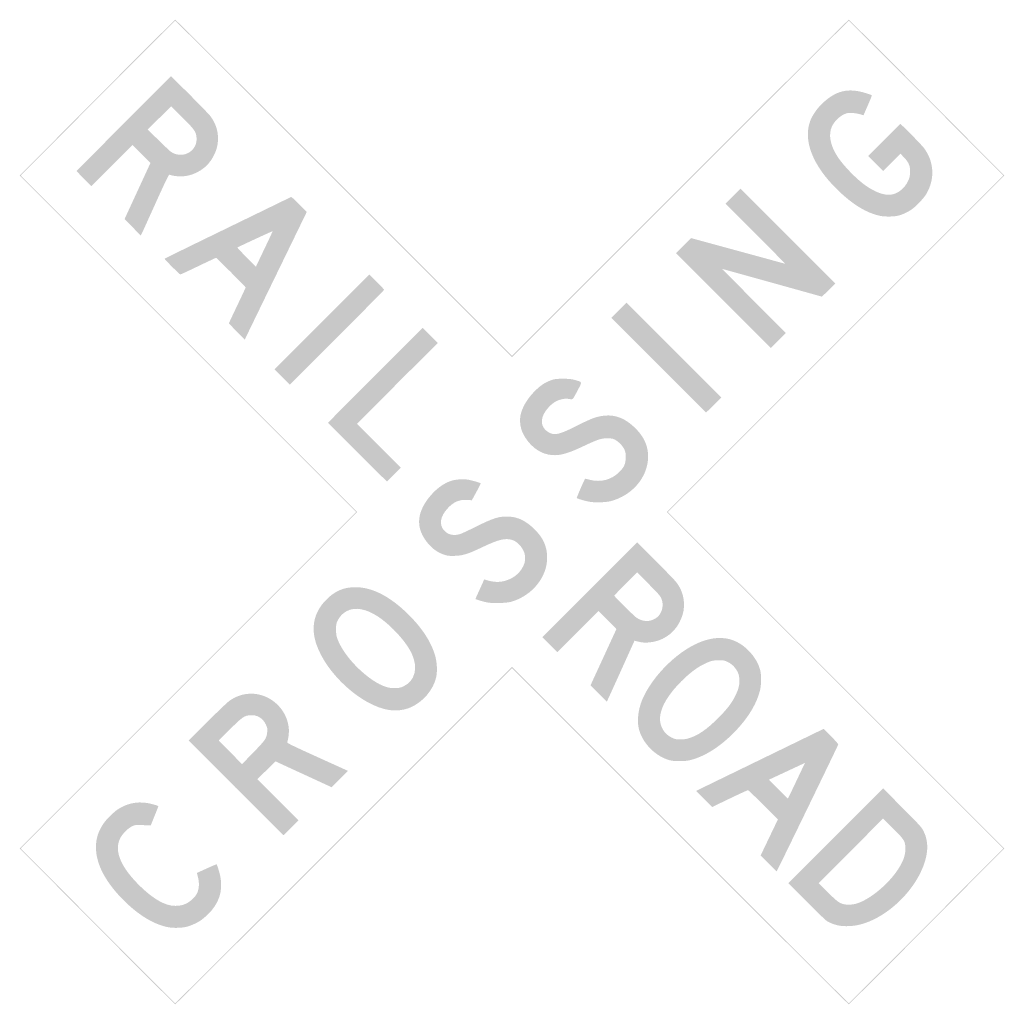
# Model space of a CAD drawing. Header units: inches. Extents: x -20.2 to 20.2, y -20.2 to 20.2.
import ezdxf

# ---------------------------------------------------------------- set-up
doc = ezdxf.new("R2010")
doc.units = ezdxf.units.IN
doc.header["$MEASUREMENT"] = 0

msp = doc.modelspace()

# ---------------------------------------------------------------- hatches: boundary and pattern name
h = msp.add_hatch(color=7)
edge = h.paths.add_edge_path()
edge.add_line((-16.989, -16.963), (-20.161, -13.774))
edge.add_line((-20.161, -13.774), (-13.274, -6.887))
edge.add_line((-13.274, -6.887), (-6.387, 0))
edge.add_line((-6.387, 0), (-13.274, 6.887))
edge.add_line((-13.274, 6.887), (-20.161, 13.774))
edge.add_line((-20.161, 13.774), (-16.989, 16.963))
edge.add_spline(control_points=[(-16.989, 16.963), (-15.244, 18.717), (-13.805, 20.153), (-13.791, 20.153), (-13.777, 20.153), (-10.668, 17.055), (-6.883, 13.27)], knot_values=[0, 0, 0, 0, 1, 1, 1, 2, 2, 2, 2], degree=3, periodic=0)
edge.add_line((-6.883, 13.27), (0, 6.387))
edge.add_line((0, 6.387), (6.883, 13.27))
edge.add_spline(control_points=[(6.883, 13.27), (10.668, 17.055), (13.777, 20.153), (13.791, 20.153), (13.805, 20.153), (15.244, 18.717), (16.989, 16.963)], knot_values=[0, 0, 0, 0, 1, 1, 1, 2, 2, 2, 2], degree=3, periodic=0)
edge.add_line((16.989, 16.963), (20.161, 13.774))
edge.add_line((20.161, 13.774), (13.274, 6.887))
edge.add_line((13.274, 6.887), (6.387, 0))
edge.add_line((6.387, 0), (13.274, -6.887))
edge.add_line((13.274, -6.887), (20.161, -13.774))
edge.add_line((20.161, -13.774), (16.989, -16.963))
edge.add_spline(control_points=[(16.989, -16.963), (15.244, -18.717), (13.805, -20.153), (13.791, -20.153), (13.777, -20.153), (10.668, -17.055), (6.883, -13.27)], knot_values=[0, 0, 0, 0, 1, 1, 1, 2, 2, 2, 2], degree=3, periodic=0)
edge.add_line((6.883, -13.27), (0, -6.387))
edge.add_line((0, -6.387), (-6.883, -13.27))
edge.add_spline(control_points=[(-6.883, -13.27), (-10.668, -17.055), (-13.777, -20.153), (-13.791, -20.153), (-13.805, -20.153), (-15.244, -18.717), (-16.989, -16.963)], knot_values=[0, 0, 0, 0, 1, 1, 1, 2, 2, 2, 2], degree=3, periodic=0)
edge = h.paths.add_edge_path(flags=0)
edge.add_line((-6.883, -13.224), (0, -6.342))
edge.add_line((0, -6.342), (6.883, -13.224))
edge.add_spline(control_points=[(6.883, -13.224), (10.668, -17.01), (13.777, -20.107), (13.791, -20.107), (13.805, -20.107), (15.234, -18.682), (16.966, -16.94)], knot_values=[0, 0, 0, 0, 1, 1, 1, 2, 2, 2, 2], degree=3, periodic=0)
edge.add_line((16.966, -16.94), (20.115, -13.774))
edge.add_line((20.115, -13.774), (13.229, -6.887))
edge.add_line((13.229, -6.887), (6.342, 0))
edge.add_line((6.342, 0), (13.229, 6.887))
edge.add_line((13.229, 6.887), (20.115, 13.774))
edge.add_line((20.115, 13.774), (16.966, 16.94))
edge.add_spline(control_points=[(16.966, 16.94), (15.234, 18.682), (13.805, 20.107), (13.791, 20.107), (13.777, 20.107), (10.668, 17.01), (6.883, 13.224)], knot_values=[0, 0, 0, 0, 1, 1, 1, 2, 2, 2, 2], degree=3, periodic=0)
edge.add_line((6.883, 13.224), (0, 6.342))
edge.add_line((0, 6.342), (-6.883, 13.224))
edge.add_spline(control_points=[(-6.883, 13.224), (-10.668, 17.01), (-13.777, 20.107), (-13.791, 20.107), (-13.805, 20.107), (-15.234, 18.682), (-16.966, 16.94)], knot_values=[0, 0, 0, 0, 1, 1, 1, 2, 2, 2, 2], degree=3, periodic=0)
edge.add_line((-16.966, 16.94), (-20.115, 13.774))
edge.add_line((-20.115, 13.774), (-13.229, 6.887))
edge.add_line((-13.229, 6.887), (-6.342, 0))
edge.add_line((-6.342, 0), (-13.229, -6.887))
edge.add_line((-13.229, -6.887), (-20.115, -13.774))
edge.add_line((-20.115, -13.774), (-16.966, -16.94))
edge.add_spline(control_points=[(-16.966, -16.94), (-15.234, -18.682), (-13.805, -20.107), (-13.791, -20.107), (-13.777, -20.107), (-10.668, -17.01), (-6.883, -13.224)], knot_values=[0, 0, 0, 0, 1, 1, 1, 2, 2, 2, 2], degree=3, periodic=0)
h = msp.add_hatch(color=7)
edge = h.paths.add_edge_path()
edge.add_line((-15.534, 11.653), (-15.867, 11.989))
edge.add_line((-15.867, 11.989), (-15.337, 13.139))
edge.add_line((-15.337, 13.139), (-14.806, 14.289))
edge.add_line((-14.806, 14.289), (-15.174, 14.659))
edge.add_line((-15.174, 14.659), (-15.541, 15.029))
edge.add_line((-15.541, 15.029), (-16.384, 14.186))
edge.add_line((-16.384, 14.186), (-17.227, 13.344))
edge.add_line((-17.227, 13.344), (-17.534, 13.651))
edge.add_line((-17.534, 13.651), (-17.841, 13.959))
edge.add_line((-17.841, 13.959), (-15.9, 15.9))
edge.add_line((-15.9, 15.9), (-13.959, 17.841))
edge.add_line((-13.959, 17.841), (-13.206, 17.09))
edge.add_spline(control_points=[(-13.206, 17.09), (-12.792, 16.676), (-12.408, 16.279), (-12.352, 16.205), (-12.143, 15.93), (-12.039, 15.625), (-12.04, 15.291), (-12.04, 15.032), (-12.087, 14.846), (-12.219, 14.577), (-12.451, 14.105), (-12.951, 13.775), (-13.488, 13.739), (-13.656, 13.728), (-13.904, 13.76), (-14.027, 13.809), (-14.054, 13.82), (-14.177, 13.568), (-14.595, 12.644), (-14.888, 11.996), (-15.144, 11.432), (-15.164, 11.391)], knot_values=[0, 0, 0, 0, 1, 1, 1, 2, 2, 2, 3, 3, 3, 4, 4, 4, 5, 5, 5, 6, 6, 6, 7, 7, 7, 7], degree=3, periodic=0)
edge.add_line((-15.164, 11.391), (-15.201, 11.318))
edge.add_line((-15.201, 11.318), (-15.534, 11.653))
edge = h.paths.add_edge_path(flags=0)
edge.add_spline(control_points=[(-13.285, 14.685), (-13.039, 14.801), (-12.897, 15.047), (-12.918, 15.319), (-12.937, 15.566), (-12.996, 15.651), (-13.503, 16.156)], knot_values=[0, 0, 0, 0, 1, 1, 1, 2, 2, 2, 2], degree=3, periodic=0)
edge.add_line((-13.503, 16.156), (-13.959, 16.611))
edge.add_line((-13.959, 16.611), (-14.438, 16.133))
edge.add_line((-14.438, 16.133), (-14.918, 15.655))
edge.add_line((-14.918, 15.655), (-14.49, 15.237))
edge.add_spline(control_points=[(-14.49, 15.237), (-14.254, 15.006), (-14.029, 14.793), (-13.989, 14.762), (-13.786, 14.608), (-13.512, 14.577), (-13.285, 14.685)], knot_values=[0, 0, 0, 0, 1, 1, 1, 2, 2, 2, 2], degree=3, periodic=0)
h = msp.add_hatch(color=7)
edge = h.paths.add_edge_path()
edge.add_spline(control_points=[(15.063, 12.125), (14.502, 12.249), (13.953, 12.586), (13.335, 13.184), (12.311, 14.177), (11.903, 15.22), (12.221, 16.031), (12.308, 16.251), (12.498, 16.524), (12.701, 16.717), (13.264, 17.255), (13.772, 17.376), (14.499, 17.144), (14.621, 17.105), (14.728, 17.069), (14.736, 17.065), (14.744, 17.06), (14.685, 16.905), (14.604, 16.72), (14.523, 16.535), (14.443, 16.352), (14.426, 16.312)], knot_values=[0, 0, 0, 0, 1, 1, 1, 2, 2, 2, 3, 3, 3, 4, 4, 4, 5, 5, 5, 6, 6, 6, 7, 7, 7, 7], degree=3, periodic=0)
edge.add_line((14.426, 16.312), (14.396, 16.241))
edge.add_line((14.396, 16.241), (14.24, 16.286))
edge.add_spline(control_points=[(14.24, 16.286), (14.15, 16.312), (14.007, 16.333), (13.901, 16.335), (13.737, 16.338), (13.703, 16.331), (13.568, 16.264), (13.385, 16.174), (13.194, 15.978), (13.104, 15.788), (12.944, 15.45), (13.033, 14.989), (13.351, 14.517), (13.591, 14.16), (14.101, 13.636), (14.46, 13.379), (14.845, 13.102), (15.232, 12.958), (15.504, 12.988), (15.792, 13.021), (16.065, 13.234), (16.219, 13.546), (16.278, 13.667), (16.292, 13.724), (16.3, 13.888), (16.312, 14.16), (16.259, 14.296), (16.059, 14.509)], knot_values=[0, 0, 0, 0, 1, 1, 1, 2, 2, 2, 3, 3, 3, 4, 4, 4, 5, 5, 5, 6, 6, 6, 7, 7, 7, 8, 8, 8, 9, 9, 9, 9], degree=3, periodic=0)
edge.add_line((16.059, 14.509), (15.909, 14.667))
edge.add_line((15.909, 14.667), (15.554, 14.313))
edge.add_line((15.554, 14.313), (15.199, 13.959))
edge.add_line((15.199, 13.959), (14.892, 14.266))
edge.add_line((14.892, 14.266), (14.585, 14.574))
edge.add_line((14.585, 14.574), (15.245, 15.234))
edge.add_line((15.245, 15.234), (15.905, 15.894))
edge.add_line((15.905, 15.894), (16.346, 15.456))
edge.add_spline(control_points=[(16.346, 15.456), (16.588, 15.215), (16.831, 14.955), (16.887, 14.877), (17.294, 14.313), (17.322, 13.614), (16.961, 13.01), (16.861, 12.843), (16.561, 12.524), (16.382, 12.397), (16.202, 12.268), (15.974, 12.165), (15.782, 12.124), (15.596, 12.085), (15.244, 12.085), (15.063, 12.125)], knot_values=[0, 0, 0, 0, 1, 1, 1, 2, 2, 2, 3, 3, 3, 4, 4, 4, 5, 5, 5, 5], degree=3, periodic=0)
h = msp.add_hatch(color=7)
edge = h.paths.add_edge_path()
edge.add_spline(control_points=[(-11.266, 7.383), (-11.445, 7.562), (-11.591, 7.717), (-11.591, 7.727), (-11.591, 7.738), (-11.437, 8.067), (-11.249, 8.46), (-11.061, 8.853), (-10.907, 9.183), (-10.907, 9.193), (-10.907, 9.215), (-12.096, 10.406), (-12.118, 10.406), (-12.126, 10.406), (-12.454, 10.253), (-12.845, 10.065), (-13.237, 9.877), (-13.568, 9.723), (-13.582, 9.723), (-13.612, 9.723), (-14.245, 10.355), (-14.23, 10.37), (-14.224, 10.376), (-13.067, 10.941), (-11.658, 11.626), (-10.25, 12.31), (-9.081, 12.879), (-9.061, 12.889), (-9.034, 12.904), (-8.953, 12.836), (-8.715, 12.597)], knot_values=[0, 0, 0, 0, 1, 1, 1, 2, 2, 2, 3, 3, 3, 4, 4, 4, 5, 5, 5, 6, 6, 6, 7, 7, 7, 8, 8, 8, 9, 9, 9, 10, 10, 10, 10], degree=3, periodic=0)
edge.add_line((-8.715, 12.597), (-8.404, 12.285))
edge.add_line((-8.404, 12.285), (-9.622, 9.78))
edge.add_spline(control_points=[(-9.622, 9.78), (-10.293, 8.403), (-10.863, 7.226), (-10.891, 7.166)], knot_values=[0, 0, 0, 0, 1, 1, 1, 1], degree=3, periodic=0)
edge.add_line((-10.891, 7.166), (-10.942, 7.057))
edge.add_line((-10.942, 7.057), (-11.266, 7.383))
edge = h.paths.add_edge_path(flags=0)
edge.add_spline(control_points=[(-10.107, 10.839), (-9.936, 11.196), (-9.799, 11.491), (-9.803, 11.495), (-9.81, 11.503), (-11.226, 10.847), (-11.246, 10.827), (-11.253, 10.82), (-11.085, 10.641), (-10.872, 10.428)], knot_values=[0, 0, 0, 0, 1, 1, 1, 2, 2, 2, 3, 3, 3, 3], degree=3, periodic=0)
edge.add_line((-10.872, 10.428), (-10.486, 10.041))
edge.add_line((-10.486, 10.041), (-10.452, 10.116))
edge.add_spline(control_points=[(-10.452, 10.116), (-10.433, 10.157), (-10.278, 10.482), (-10.107, 10.839)], knot_values=[0, 0, 0, 0, 1, 1, 1, 1], degree=3, periodic=0)
h = msp.add_hatch(color=7)
edge = h.paths.add_edge_path()
edge.add_line((8.659, 8.659), (6.717, 10.6))
edge.add_line((6.717, 10.6), (7.024, 10.907))
edge.add_line((7.024, 10.907), (7.331, 11.213))
edge.add_line((7.331, 11.213), (9.239, 10.693))
edge.add_spline(control_points=[(9.239, 10.693), (10.288, 10.407), (11.162, 10.168), (11.181, 10.161), (11.199, 10.155), (10.659, 10.707), (9.979, 11.389)], knot_values=[0, 0, 0, 0, 1, 1, 1, 2, 2, 2, 2], degree=3, periodic=0)
edge.add_line((9.979, 11.389), (8.744, 12.627))
edge.add_line((8.744, 12.627), (9.052, 12.934))
edge.add_line((9.052, 12.934), (9.359, 13.241))
edge.add_line((9.359, 13.241), (11.3, 11.3))
edge.add_line((11.3, 11.3), (13.241, 9.359))
edge.add_line((13.241, 9.359), (12.968, 9.087))
edge.add_line((12.968, 9.087), (12.695, 8.815))
edge.add_line((12.695, 8.815), (10.657, 9.383))
edge.add_spline(control_points=[(10.657, 9.383), (9.536, 9.695), (8.614, 9.95), (8.608, 9.951), (8.601, 9.951), (9.185, 9.362), (9.905, 8.642)], knot_values=[0, 0, 0, 0, 1, 1, 1, 2, 2, 2, 2], degree=3, periodic=0)
edge.add_line((9.905, 8.642), (11.215, 7.332))
edge.add_line((11.215, 7.332), (10.907, 7.025))
edge.add_line((10.907, 7.025), (10.6, 6.718))
edge.add_line((10.6, 6.718), (8.659, 8.659))
h = msp.add_hatch(color=7)
edge = h.paths.add_edge_path()
edge.add_line((-9.41, 5.528), (-9.723, 5.841))
edge.add_line((-9.723, 5.841), (-7.782, 7.782))
edge.add_line((-7.782, 7.782), (-5.84, 9.724))
edge.add_line((-5.84, 9.724), (-5.539, 9.421))
edge.add_spline(control_points=[(-5.539, 9.421), (-5.373, 9.255), (-5.237, 9.109), (-5.237, 9.097), (-5.237, 9.084), (-6.106, 8.206), (-7.167, 7.144)], knot_values=[0, 0, 0, 0, 1, 1, 1, 2, 2, 2, 2], degree=3, periodic=0)
edge.add_line((-7.167, 7.144), (-9.097, 5.214))
edge.add_line((-9.097, 5.214), (-9.41, 5.528))
h = msp.add_hatch(color=7)
edge = h.paths.add_edge_path()
edge.add_line((6, 6.012), (4.065, 7.947))
edge.add_line((4.065, 7.947), (4.375, 8.258))
edge.add_line((4.375, 8.258), (4.686, 8.568))
edge.add_line((4.686, 8.568), (6.63, 6.631))
edge.add_line((6.63, 6.631), (8.573, 4.693))
edge.add_line((8.573, 4.693), (8.266, 4.385))
edge.add_spline(control_points=[(8.266, 4.385), (8.097, 4.215), (7.954, 4.076), (7.947, 4.076), (7.941, 4.076), (7.065, 4.947), (6, 6.012)], knot_values=[0, 0, 0, 0, 1, 1, 1, 2, 2, 2, 2], degree=3, periodic=0)
h = msp.add_hatch(color=7)
edge = h.paths.add_edge_path()
edge.add_line((-6.336, 2.454), (-7.537, 3.655))
edge.add_line((-7.537, 3.655), (-5.596, 5.596))
edge.add_line((-5.596, 5.596), (-3.654, 7.538))
edge.add_line((-3.654, 7.538), (-3.347, 7.23))
edge.add_line((-3.347, 7.23), (-3.04, 6.922))
edge.add_line((-3.04, 6.922), (-4.697, 5.266))
edge.add_line((-4.697, 5.266), (-6.353, 3.609))
edge.add_line((-6.353, 3.609), (-5.454, 2.71))
edge.add_line((-5.454, 2.71), (-4.554, 1.811))
edge.add_line((-4.554, 1.811), (-4.833, 1.532))
edge.add_spline(control_points=[(-4.833, 1.532), (-4.986, 1.378), (-5.117, 1.252), (-5.123, 1.252), (-5.13, 1.252), (-5.676, 1.793), (-6.336, 2.454)], knot_values=[0, 0, 0, 0, 1, 1, 1, 2, 2, 2, 2], degree=3, periodic=0)
h = msp.add_hatch(color=7)
edge = h.paths.add_edge_path()
edge.add_spline(control_points=[(3.173, 0.419), (2.97, 0.458), (2.666, 0.547), (2.651, 0.573), (2.642, 0.587), (2.965, 1.332), (2.993, 1.361), (2.996, 1.364), (3.078, 1.346), (3.176, 1.321), (3.638, 1.203), (4.067, 1.313), (4.39, 1.632), (4.594, 1.834), (4.657, 1.977), (4.657, 2.243), (4.657, 2.421), (4.648, 2.465), (4.594, 2.576), (4.523, 2.72), (4.36, 2.884), (4.21, 2.963), (4.128, 3.006), (4.074, 3.016), (3.905, 3.016), (3.648, 3.017), (3.531, 2.979), (2.949, 2.705), (2.286, 2.392), (1.978, 2.304), (1.641, 2.33), (1.205, 2.365), (0.828, 2.611), (0.543, 3.048), (0.34, 3.359), (0.277, 3.736), (0.374, 4.065), (0.467, 4.38), (0.699, 4.733), (0.999, 5.013), (1.207, 5.208), (1.365, 5.308), (1.598, 5.392), (1.748, 5.447), (1.796, 5.453), (2.084, 5.453), (2.351, 5.454), (2.433, 5.445), (2.589, 5.4), (2.885, 5.316), (2.879, 5.339), (2.692, 4.985), (2.475, 4.575), (2.497, 4.598), (2.347, 4.626), (2.186, 4.656), (1.991, 4.622), (1.807, 4.532), (1.628, 4.444), (1.398, 4.204), (1.298, 4), (1.138, 3.675), (1.239, 3.377), (1.56, 3.23), (1.777, 3.131), (1.993, 3.192), (2.691, 3.548), (2.958, 3.684), (3.263, 3.822), (3.369, 3.856), (4.056, 4.074), (4.585, 3.924), (5.119, 3.36), (5.446, 3.014), (5.596, 2.625), (5.572, 2.186), (5.528, 1.391), (4.915, 0.685), (4.065, 0.45), (3.855, 0.393), (3.396, 0.377), (3.173, 0.419)], knot_values=[0, 0, 0, 0, 1, 1, 1, 2, 2, 2, 3, 3, 3, 4, 4, 4, 5, 5, 5, 6, 6, 6, 7, 7, 7, 8, 8, 8, 9, 9, 9, 10, 10, 10, 11, 11, 11, 12, 12, 12, 13, 13, 13, 14, 14, 14, 15, 15, 15, 16, 16, 16, 17, 17, 17, 18, 18, 18, 19, 19, 19, 20, 20, 20, 21, 21, 21, 22, 22, 22, 23, 23, 23, 24, 24, 24, 25, 25, 25, 26, 26, 26, 27, 27, 27, 27], degree=3, periodic=0)
h = msp.add_hatch(color=7)
edge = h.paths.add_edge_path()
edge.add_spline(control_points=[(-1.033, -3.7), (-1.161, -3.674), (-1.475, -3.582), (-1.497, -3.564), (-1.5, -3.562), (-1.43, -3.402), (-1.341, -3.209), (-1.252, -3.016), (-1.171, -2.836), (-1.161, -2.809)], knot_values=[0, 0, 0, 0, 1, 1, 1, 2, 2, 2, 3, 3, 3, 3], degree=3, periodic=0)
edge.add_line((-1.161, -2.809), (-1.142, -2.761))
edge.add_line((-1.142, -2.761), (-0.992, -2.802))
edge.add_spline(control_points=[(-0.992, -2.802), (-0.757, -2.867), (-0.56, -2.878), (-0.364, -2.837), (0, -2.76), (0.299, -2.541), (0.448, -2.24), (0.523, -2.087), (0.532, -2.051), (0.532, -1.891), (0.532, -1.736), (0.522, -1.693), (0.459, -1.564), (0.367, -1.376), (0.184, -1.203), (0.02, -1.149), (-0.264, -1.055), (-0.541, -1.119), (-1.205, -1.436), (-1.802, -1.72), (-1.994, -1.781), (-2.325, -1.794), (-2.53, -1.802), (-2.618, -1.796), (-2.722, -1.766), (-3.021, -1.679), (-3.261, -1.513), (-3.474, -1.245), (-3.926, -0.677), (-3.914, -0.088), (-3.437, 0.545), (-3.156, 0.917), (-2.805, 1.183), (-2.46, 1.285), (-2.282, 1.337), (-1.998, 1.353), (-1.8, 1.323), (-1.658, 1.3), (-1.305, 1.199), (-1.279, 1.173), (-1.275, 1.169), (-1.355, 1.011), (-1.457, 0.823)], knot_values=[0, 0, 0, 0, 1, 1, 1, 2, 2, 2, 3, 3, 3, 4, 4, 4, 5, 5, 5, 6, 6, 6, 7, 7, 7, 8, 8, 8, 9, 9, 9, 10, 10, 10, 11, 11, 11, 12, 12, 12, 13, 13, 13, 14, 14, 14, 14], degree=3, periodic=0)
edge.add_line((-1.457, 0.823), (-1.643, 0.481))
edge.add_line((-1.643, 0.481), (-1.84, 0.494))
edge.add_spline(control_points=[(-1.84, 0.494), (-2.167, 0.514), (-2.398, 0.412), (-2.646, 0.138), (-2.938, -0.184), (-2.991, -0.51), (-2.79, -0.745), (-2.63, -0.932), (-2.386, -0.988), (-2.118, -0.9), (-2.049, -0.877), (-1.761, -0.743), (-1.477, -0.601), (-0.758, -0.241), (-0.507, -0.165), (-0.116, -0.188), (0.25, -0.21), (0.559, -0.359), (0.884, -0.67), (1.275, -1.043), (1.438, -1.395), (1.439, -1.869), (1.441, -2.663), (0.836, -3.412), (-0.014, -3.67), (-0.22, -3.732), (-0.797, -3.749), (-1.033, -3.7)], knot_values=[0, 0, 0, 0, 1, 1, 1, 2, 2, 2, 3, 3, 3, 4, 4, 4, 5, 5, 5, 6, 6, 6, 7, 7, 7, 8, 8, 8, 9, 9, 9, 9], degree=3, periodic=0)
h = msp.add_hatch(color=7)
edge = h.paths.add_edge_path()
edge.add_line((3.549, -7.429), (3.216, -7.093))
edge.add_line((3.216, -7.093), (3.746, -5.943))
edge.add_line((3.746, -5.943), (4.276, -4.793))
edge.add_line((4.276, -4.793), (3.909, -4.423))
edge.add_line((3.909, -4.423), (3.541, -4.053))
edge.add_line((3.541, -4.053), (2.698, -4.896))
edge.add_line((2.698, -4.896), (1.855, -5.739))
edge.add_line((1.855, -5.739), (1.548, -5.431))
edge.add_line((1.548, -5.431), (1.241, -5.123))
edge.add_line((1.241, -5.123), (3.182, -3.182))
edge.add_line((3.182, -3.182), (5.123, -1.241))
edge.add_line((5.123, -1.241), (5.876, -1.993))
edge.add_spline(control_points=[(5.876, -1.993), (6.29, -2.406), (6.675, -2.804), (6.73, -2.877), (6.939, -3.152), (7.043, -3.457), (7.043, -3.791), (7.043, -4.05), (6.997, -4.234), (6.862, -4.507), (6.624, -4.993), (6.128, -5.313), (5.568, -5.343), (5.414, -5.351), (5.32, -5.343), (5.19, -5.311)], knot_values=[0, 0, 0, 0, 1, 1, 1, 2, 2, 2, 3, 3, 3, 4, 4, 4, 5, 5, 5, 5], degree=3, periodic=0)
edge.add_line((5.19, -5.311), (5.017, -5.268))
edge.add_line((5.017, -5.268), (4.486, -6.443))
edge.add_spline(control_points=[(4.486, -6.443), (4.194, -7.088), (3.938, -7.65), (3.918, -7.691)], knot_values=[0, 0, 0, 0, 1, 1, 1, 1], degree=3, periodic=0)
edge.add_line((3.918, -7.691), (3.882, -7.765))
edge.add_line((3.882, -7.765), (3.549, -7.429))
edge = h.paths.add_edge_path(flags=0)
edge.add_spline(control_points=[(5.784, -4.405), (5.941, -4.331), (6.023, -4.255), (6.097, -4.11), (6.181, -3.946), (6.191, -3.742), (6.125, -3.564), (6.078, -3.44), (6.029, -3.382), (5.599, -2.949)], knot_values=[0, 0, 0, 0, 1, 1, 1, 2, 2, 2, 3, 3, 3, 3], degree=3, periodic=0)
edge.add_line((5.599, -2.949), (5.125, -2.471))
edge.add_line((5.125, -2.471), (4.657, -2.937))
edge.add_spline(control_points=[(4.657, -2.937), (4.4, -3.194), (4.19, -3.415), (4.19, -3.428), (4.19, -3.459), (4.994, -4.253), (5.097, -4.325), (5.309, -4.473), (5.572, -4.503), (5.784, -4.405)], knot_values=[0, 0, 0, 0, 1, 1, 1, 2, 2, 2, 3, 3, 3, 3], degree=3, periodic=0)
h = msp.add_hatch(color=7)
edge = h.paths.add_edge_path()
edge.add_spline(control_points=[(-5.021, -8.107), (-6.157, -7.939), (-7.603, -6.631), (-8.016, -5.4), (-8.237, -4.738), (-8.116, -4.138), (-7.661, -3.647), (-7.275, -3.23), (-6.871, -3.057), (-6.334, -3.08), (-5.677, -3.108), (-4.993, -3.467), (-4.284, -4.154), (-3.706, -4.715), (-3.322, -5.294), (-3.152, -5.864), (-3.071, -6.135), (-3.051, -6.523), (-3.106, -6.768), (-3.221, -7.283), (-3.654, -7.788), (-4.167, -8.004), (-4.421, -8.111), (-4.736, -8.149), (-5.021, -8.107)], knot_values=[0, 0, 0, 0, 1, 1, 1, 2, 2, 2, 3, 3, 3, 4, 4, 4, 5, 5, 5, 6, 6, 6, 7, 7, 7, 8, 8, 8, 8], degree=3, periodic=0)
edge = h.paths.add_edge_path(flags=0)
edge.add_spline(control_points=[(-4.459, -7.145), (-3.969, -6.92), (-3.83, -6.383), (-4.109, -5.791), (-4.337, -5.308), (-4.936, -4.651), (-5.484, -4.283), (-5.962, -3.962), (-6.429, -3.877), (-6.757, -4.052), (-6.93, -4.144), (-7.065, -4.286), (-7.147, -4.459), (-7.2, -4.573), (-7.207, -4.615), (-7.205, -4.816), (-7.204, -5.007), (-7.194, -5.071), (-7.14, -5.215), (-6.935, -5.765), (-6.329, -6.466), (-5.693, -6.89), (-5.338, -7.126), (-5.062, -7.222), (-4.771, -7.211), (-4.633, -7.206), (-4.557, -7.19), (-4.459, -7.145)], knot_values=[0, 0, 0, 0, 1, 1, 1, 2, 2, 2, 3, 3, 3, 4, 4, 4, 5, 5, 5, 6, 6, 6, 7, 7, 7, 8, 8, 8, 9, 9, 9, 9], degree=3, periodic=0)
h = msp.add_hatch(color=7)
edge = h.paths.add_edge_path()
edge.add_spline(control_points=[(6.467, -10.165), (5.887, -10.01), (5.36, -9.485), (5.201, -8.904), (5.112, -8.577), (5.162, -8.097), (5.328, -7.697), (5.627, -6.974), (6.322, -6.164), (7.07, -5.666), (7.781, -5.193), (8.452, -5.047), (9.026, -5.24), (9.542, -5.414), (10.028, -5.941), (10.166, -6.478), (10.21, -6.648), (10.212, -7.042), (10.169, -7.241), (10.044, -7.827), (9.654, -8.467), (9.059, -9.061), (8.465, -9.655), (7.826, -10.044), (7.241, -10.169), (7.048, -10.21), (6.628, -10.208), (6.467, -10.165)], knot_values=[0, 0, 0, 0, 1, 1, 1, 2, 2, 2, 3, 3, 3, 4, 4, 4, 5, 5, 5, 6, 6, 6, 7, 7, 7, 8, 8, 8, 9, 9, 9, 9], degree=3, periodic=0)
edge = h.paths.add_edge_path(flags=0)
edge.add_spline(control_points=[(7.233, -9.266), (7.622, -9.147), (7.972, -8.906), (8.439, -8.439), (8.817, -8.062), (9.002, -7.82), (9.154, -7.505), (9.287, -7.228), (9.323, -7.076), (9.309, -6.839), (9.301, -6.691), (9.285, -6.634), (9.223, -6.518), (9.132, -6.346), (8.99, -6.21), (8.816, -6.129), (8.705, -6.077), (8.658, -6.069), (8.471, -6.069), (8.222, -6.07), (8.105, -6.102), (7.811, -6.253), (7.538, -6.393), (7.252, -6.615), (6.933, -6.933), (6.327, -7.539), (6.023, -8.108), (6.065, -8.556), (6.096, -8.888), (6.317, -9.164), (6.646, -9.282), (6.776, -9.328), (7.053, -9.321), (7.233, -9.266)], knot_values=[0, 0, 0, 0, 1, 1, 1, 2, 2, 2, 3, 3, 3, 4, 4, 4, 5, 5, 5, 6, 6, 6, 7, 7, 7, 8, 8, 8, 9, 9, 9, 10, 10, 10, 11, 11, 11, 11], degree=3, periodic=0)
h = msp.add_hatch(color=7)
edge = h.paths.add_edge_path()
edge.add_line((-11.306, -11.295), (-13.241, -9.359))
edge.add_line((-13.241, -9.359), (-12.467, -8.584))
edge.add_spline(control_points=[(-12.467, -8.584), (-11.965, -8.081), (-11.638, -7.771), (-11.537, -7.703), (-11.14, -7.438), (-10.671, -7.367), (-10.236, -7.506), (-9.619, -7.704), (-9.181, -8.256), (-9.139, -8.889), (-9.128, -9.057), (-9.16, -9.304), (-9.209, -9.428), (-9.22, -9.455), (-8.955, -9.584), (-7.969, -10.03)], knot_values=[0, 0, 0, 0, 1, 1, 1, 2, 2, 2, 3, 3, 3, 4, 4, 4, 5, 5, 5, 5], degree=3, periodic=0)
edge.add_line((-7.969, -10.03), (-6.716, -10.598))
edge.add_line((-6.716, -10.598), (-7.05, -10.933))
edge.add_line((-7.05, -10.933), (-7.385, -11.268))
edge.add_line((-7.385, -11.268), (-7.455, -11.235))
edge.add_spline(control_points=[(-7.455, -11.235), (-7.494, -11.217), (-8.013, -10.978), (-8.608, -10.704)], knot_values=[0, 0, 0, 0, 1, 1, 1, 1], degree=3, periodic=0)
edge.add_line((-8.608, -10.704), (-9.689, -10.206))
edge.add_line((-9.689, -10.206), (-10.059, -10.574))
edge.add_line((-10.059, -10.574), (-10.429, -10.941))
edge.add_line((-10.429, -10.941), (-9.587, -11.784))
edge.add_line((-9.587, -11.784), (-8.744, -12.627))
edge.add_line((-8.744, -12.627), (-9.046, -12.929))
edge.add_spline(control_points=[(-9.046, -12.929), (-9.212, -13.094), (-9.353, -13.23), (-9.359, -13.23), (-9.365, -13.23), (-10.241, -12.359), (-11.306, -11.295)], knot_values=[0, 0, 0, 0, 1, 1, 1, 2, 2, 2, 2], degree=3, periodic=0)
edge = h.paths.add_edge_path(flags=0)
edge.add_spline(control_points=[(-10.093, -9.27), (-10.05, -9.181), (-10.029, -9.097), (-10.023, -8.988), (-10.015, -8.85), (-10.022, -8.817), (-10.086, -8.687), (-10.211, -8.434), (-10.446, -8.297), (-10.72, -8.318), (-10.966, -8.337), (-11.051, -8.397), (-11.556, -8.903)], knot_values=[0, 0, 0, 0, 1, 1, 1, 2, 2, 2, 3, 3, 3, 4, 4, 4, 4], degree=3, periodic=0)
edge.add_line((-11.556, -8.903), (-12.011, -9.359))
edge.add_line((-12.011, -9.359), (-11.533, -9.839))
edge.add_line((-11.533, -9.839), (-11.055, -10.319))
edge.add_line((-11.055, -10.319), (-10.605, -9.857))
edge.add_spline(control_points=[(-10.605, -9.857), (-10.27, -9.514), (-10.139, -9.364), (-10.093, -9.27)], knot_values=[0, 0, 0, 0, 1, 1, 1, 1], degree=3, periodic=0)
h = msp.add_hatch(color=7)
edge = h.paths.add_edge_path()
edge.add_line((10.504, -14.386), (10.182, -14.061))
edge.add_line((10.182, -14.061), (10.535, -13.323))
edge.add_line((10.535, -13.323), (10.889, -12.586))
edge.add_line((10.889, -12.586), (10.289, -11.986))
edge.add_spline(control_points=[(10.289, -11.986), (9.959, -11.656), (9.678, -11.386), (9.663, -11.386), (9.648, -11.386), (9.312, -11.541), (8.915, -11.731)], knot_values=[0, 0, 0, 0, 1, 1, 1, 2, 2, 2, 2], degree=3, periodic=0)
edge.add_line((8.915, -11.731), (8.195, -12.077))
edge.add_line((8.195, -12.077), (7.865, -11.747))
edge.add_line((7.865, -11.747), (7.535, -11.418))
edge.add_line((7.535, -11.418), (10.148, -10.148))
edge.add_line((10.148, -10.148), (12.76, -8.878))
edge.add_line((12.76, -8.878), (13.064, -9.181))
edge.add_spline(control_points=[(13.064, -9.181), (13.26, -9.376), (13.365, -9.497), (13.359, -9.521), (13.345, -9.576), (10.852, -14.708), (10.839, -14.709), (10.832, -14.71), (10.682, -14.564), (10.504, -14.386)], knot_values=[0, 0, 0, 0, 1, 1, 1, 2, 2, 2, 3, 3, 3, 3], degree=3, periodic=0)
edge = h.paths.add_edge_path(flags=0)
edge.add_spline(control_points=[(11.509, -11.3), (11.62, -11.065), (11.776, -10.738), (11.854, -10.573)], knot_values=[0, 0, 0, 0, 1, 1, 1, 1], degree=3, periodic=0)
edge.add_line((11.854, -10.573), (11.997, -10.272))
edge.add_line((11.997, -10.272), (11.834, -10.347))
edge.add_spline(control_points=[(11.834, -10.347), (11.744, -10.389), (11.411, -10.544), (11.094, -10.692)], knot_values=[0, 0, 0, 0, 1, 1, 1, 1], degree=3, periodic=0)
edge.add_line((11.094, -10.692), (10.517, -10.961))
edge.add_line((10.517, -10.961), (10.9, -11.344))
edge.add_spline(control_points=[(10.9, -11.344), (11.11, -11.555), (11.288, -11.727), (11.294, -11.727), (11.301, -11.727), (11.397, -11.535), (11.509, -11.3)], knot_values=[0, 0, 0, 0, 1, 1, 1, 2, 2, 2, 2], degree=3, periodic=0)
h = msp.add_hatch(color=7)
edge = h.paths.add_edge_path()
edge.add_spline(control_points=[(13.401, -16.932), (13.199, -16.893), (13.014, -16.823), (12.886, -16.737), (12.831, -16.701), (12.456, -16.34), (12.052, -15.935)], knot_values=[0, 0, 0, 0, 1, 1, 1, 2, 2, 2, 2], degree=3, periodic=0)
edge.add_line((12.052, -15.935), (11.317, -15.2))
edge.add_line((11.317, -15.2), (13.259, -13.258))
edge.add_line((13.259, -13.258), (15.201, -11.317))
edge.add_line((15.201, -11.317), (15.988, -12.108))
edge.add_spline(control_points=[(15.988, -12.108), (16.72, -12.844), (16.782, -12.912), (16.859, -13.071), (17.093, -13.55), (17.049, -14.105), (16.727, -14.767), (16.242, -15.764), (15.219, -16.643), (14.259, -16.887), (13.989, -16.956), (13.62, -16.975), (13.401, -16.932)], knot_values=[0, 0, 0, 0, 1, 1, 1, 2, 2, 2, 3, 3, 3, 4, 4, 4, 4], degree=3, periodic=0)
edge = h.paths.add_edge_path(flags=0)
edge.add_spline(control_points=[(14.062, -16.042), (14.648, -15.894), (15.508, -15.166), (15.895, -14.491), (16.049, -14.221), (16.108, -14.027), (16.11, -13.788), (16.111, -13.481), (16.074, -13.419), (15.593, -12.94)], knot_values=[0, 0, 0, 0, 1, 1, 1, 2, 2, 2, 3, 3, 3, 3], degree=3, periodic=0)
edge.add_line((15.593, -12.94), (15.199, -12.547))
edge.add_line((15.199, -12.547), (13.879, -13.868))
edge.add_line((13.879, -13.868), (12.559, -15.188))
edge.add_line((12.559, -15.188), (12.9, -15.532))
edge.add_spline(control_points=[(12.9, -15.532), (13.269, -15.903), (13.369, -15.983), (13.526, -16.039), (13.657, -16.084), (13.889, -16.086), (14.062, -16.042)], knot_values=[0, 0, 0, 0, 1, 1, 1, 2, 2, 2, 2], degree=3, periodic=0)
h = msp.add_hatch(color=7)
edge = h.paths.add_edge_path()
edge.add_spline(control_points=[(-14.075, -16.999), (-14.683, -16.883), (-15.343, -16.475), (-15.975, -15.823), (-16.67, -15.106), (-17.032, -14.397), (-17.038, -13.742), (-17.041, -13.362), (-16.938, -13.047), (-16.705, -12.72), (-16.593, -12.563), (-16.32, -12.296), (-16.16, -12.185), (-15.806, -11.941), (-15.381, -11.844), (-14.961, -11.91), (-14.788, -11.937), (-14.483, -12.023), (-14.483, -12.045), (-14.483, -12.053), (-14.552, -12.233), (-14.638, -12.445)], knot_values=[0, 0, 0, 0, 1, 1, 1, 2, 2, 2, 3, 3, 3, 4, 4, 4, 5, 5, 5, 6, 6, 6, 7, 7, 7, 7], degree=3, periodic=0)
edge.add_line((-14.638, -12.445), (-14.793, -12.832))
edge.add_line((-14.793, -12.832), (-14.883, -12.826))
edge.add_spline(control_points=[(-14.883, -12.826), (-14.932, -12.824), (-15.08, -12.819), (-15.211, -12.815), (-15.436, -12.81), (-15.458, -12.813), (-15.575, -12.875), (-15.754, -12.968), (-15.971, -13.195), (-16.055, -13.374), (-16.3, -13.896), (-16.009, -14.565), (-15.2, -15.345), (-14.78, -15.749), (-14.387, -16.004), (-14.052, -16.089), (-13.82, -16.148), (-13.553, -16.128), (-13.361, -16.038), (-13.168, -15.946), (-12.976, -15.767), (-12.896, -15.603), (-12.813, -15.434), (-12.799, -15.177), (-12.861, -14.942)], knot_values=[0, 0, 0, 0, 1, 1, 1, 2, 2, 2, 3, 3, 3, 4, 4, 4, 5, 5, 5, 6, 6, 6, 7, 7, 7, 8, 8, 8, 8], degree=3, periodic=0)
edge.add_line((-12.861, -14.942), (-12.904, -14.775))
edge.add_line((-12.904, -14.775), (-12.788, -14.723))
edge.add_spline(control_points=[(-12.788, -14.723), (-12.724, -14.694), (-12.545, -14.612), (-12.39, -14.542), (-12.235, -14.471), (-12.104, -14.417), (-12.098, -14.423), (-12.073, -14.448), (-11.971, -14.779), (-11.942, -14.931), (-11.828, -15.527), (-12.006, -16.049), (-12.473, -16.49), (-12.561, -16.572), (-12.68, -16.672), (-12.738, -16.712), (-12.882, -16.812), (-13.145, -16.933), (-13.31, -16.976), (-13.507, -17.028), (-13.867, -17.039), (-14.075, -16.999)], knot_values=[0, 0, 0, 0, 1, 1, 1, 2, 2, 2, 3, 3, 3, 4, 4, 4, 5, 5, 5, 6, 6, 6, 7, 7, 7, 7], degree=3, periodic=0)

doc.saveas('drawing.dxf')
